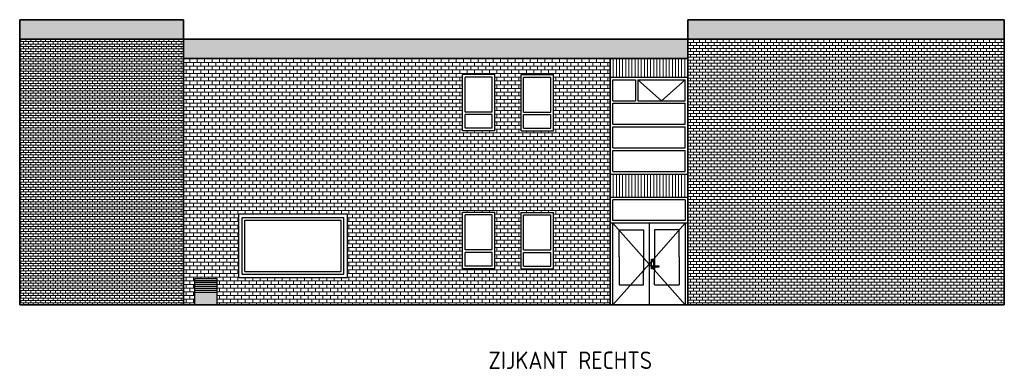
# Model space of a CAD drawing. Header units: millimetres. Extents: x 191 to 145850, y 32 to 50346.
# Tile 15 of 15: x 120490 to 145850, y 41345 to 50346. Entities that reach past the tile are written whole.
import ezdxf

# ---------------------------------------------------------------- set-up
doc = ezdxf.new("R2010")
doc.units = ezdxf.units.MM
for name, color, linetype, lineweight in [('Arceringen', 1, 'Continuous', 13), ('Buitenwand', 3, 'Continuous', 35), ('Gevelplaat', 7, 'Continuous', 13), ('Kozijn Bu', 5, 'Continuous', 25)]:
    doc.layers.add(name, color=color, linetype=linetype, lineweight=lineweight)
doc.styles.add('ISO', font='ISOCP3')

msp = doc.modelspace()

# ---------------------------------------------------------------- hatches: boundary and pattern name
h = msp.add_hatch(color=256)
h.dxf.hatch_style = 1
h.paths.add_polyline_path([(125580.3, 43335.3), (125000.3, 43335.3), (125000.3, 43005.3), (125580.3, 43005.3)])
at = {"layer": 'Arceringen'}
h = msp.add_hatch(dxfattribs=at)
h.set_pattern_fill('BRICK,_O', color=256, scale=10)
h.set_pattern_definition([(0, (0, 0), (0, 63.5), []), (90, (0, 0), (-127, 8e-15), [63.5, -63.5]), (90, (63.5, 0), (-127, 8e-15), [-63.5, 63.5])])
h.paths.add_polyline_path([(124710.3, 49846.3), (120490.3, 49846.3), (120490.3, 43005.3), (124710.3, 43005.3)])
h = msp.add_hatch(dxfattribs=at)
h.set_pattern_fill('BRICK,_O', color=256, scale=12)
h.set_pattern_definition([(0, (0, 0), (0, 76.2), []), (90, (0, 0), (-152.4, 9e-15), [76.2, -76.2]), (90, (76.2, 0), (-152.4, 9e-15), [-76.2, 76.2])])
h.paths.add_polyline_path([(145850.3, 49846.3), (137700.3, 49846.3), (137700.3, 43005.3), (145850.3, 43005.3)])
h = msp.add_hatch(dxfattribs=at)
h.set_pattern_fill('BRICK,_O', color=256, scale=15)
h.set_pattern_definition([(0, (0, 0), (0, 95.25), []), (90, (0, 0), (-190.5, 1e-14), [95.25, -95.25]), (90, (95.25, 0), (-190.5, 1e-14), [-95.25, 95.25])])
h.paths.add_polyline_path([(135700.3, 49346.3), (124710.3, 49346.3), (124710.3, 43005.3), (125000.3, 43005.3), (125000.3, 43685.3), (125580.3, 43685.3), (125580.3, 43005.3), (135700.3, 43005.3)])
h.paths.add_polyline_path([(128930.3, 45345.3), (128930.3, 43705.3), (126130.3, 43705.3), (126130.3, 45345.3)], flags=16)
h.paths.add_polyline_path([(128840.3, 45255.3), (128840.3, 43795.3), (126220.3, 43795.3), (126220.3, 45255.3)], flags=0)
h.paths.add_polyline_path([(128771.3, 45186.3), (128771.3, 43864.3), (126289.3, 43864.3), (126289.3, 45186.3)], flags=0)
h.paths.add_polyline_path([(131893.3, 45385.3), (132727.3, 45385.3), (132727.3, 43935.3), (131893.3, 43935.3)], flags=16)
h.paths.add_polyline_path([(131960.3, 45318.3), (132660.3, 45318.3), (132660.3, 44419.3), (131960.3, 44419.3)], flags=0)
h.paths.add_polyline_path([(131893.3, 47485.3), (131893.3, 48935.3), (132727.3, 48935.3), (132727.3, 47485.3)], flags=16)
h.paths.add_polyline_path([(131960.3, 47552.3), (131960.3, 47902.3), (132660.3, 47902.3), (132660.3, 47552.3)], flags=0)
h.paths.add_polyline_path([(131960.3, 47969.3), (131960.3, 48868.3), (132660.3, 48868.3), (132660.3, 47969.3)], flags=0)
h.paths.add_polyline_path([(131960.3, 44352.3), (132660.3, 44352.3), (132660.3, 44002.3), (131960.3, 44002.3)], flags=0)
h.paths.add_polyline_path([(133403.3, 45385.3), (134237.3, 45385.3), (134237.3, 43935.3), (133403.3, 43935.3)], flags=16)
h.paths.add_polyline_path([(133470.3, 45318.3), (134170.3, 45318.3), (134170.3, 44419.3), (133470.3, 44419.3)], flags=0)
h.paths.add_polyline_path([(133403.3, 47485.3), (133403.3, 48935.3), (134237.3, 48935.3), (134237.3, 47485.3)], flags=16)
h.paths.add_polyline_path([(133470.3, 47552.3), (133470.3, 47902.3), (134170.3, 47902.3), (134170.3, 47552.3)], flags=0)
h.paths.add_polyline_path([(133470.3, 47969.3), (133470.3, 48868.3), (134170.3, 48868.3), (134170.3, 47969.3)], flags=0)
h.paths.add_polyline_path([(133470.3, 44352.3), (134170.3, 44352.3), (134170.3, 44002.3), (133470.3, 44002.3)], flags=0)
at = {"layer": 'Gevelplaat'}
h = msp.add_hatch(color=256, dxfattribs=at)
h.dxf.hatch_style = 1
h.paths.add_polyline_path([(145850.3, 49846.3), (145850.3, 50346.3), (137700.3, 50346.3), (137700.3, 49846.3)])
h.paths.add_polyline_path([(124710.3, 49846.3), (124710.3, 49346.3), (137700.3, 49346.3), (137700.3, 49846.3)])
h.paths.add_polyline_path([(120490.3, 50346.3), (120490.3, 49846.3), (124710.3, 49846.3), (124710.3, 50346.3)])

# ---------------------------------------------------------------- linework, layer by layer
for p, q in [((125000.3, 43685.3), (125580.3, 43685.3)), ((125000.3, 43005.3), (125000.3, 43685.3)), ((125000.3, 43635.3), (125580.3, 43635.3)), ((125580.3, 43005.3), (125580.3, 43685.3)), ((125000.3, 43585.3), (125580.3, 43585.3)), ((125000.3, 43535.3), (125580.3, 43535.3)), ((125000.3, 43485.3), (125580.3, 43485.3)), ((125000.3, 43435.3), (125580.3, 43435.3)), ((125000.3, 43435.3), (125580.3, 43435.3)), ((125000.3, 43385.3), (125580.3, 43385.3)), ((125000.3, 43385.3), (125580.3, 43385.3)), ((125000.3, 43335.3), (125580.3, 43335.3))]:
    msp.add_line(p, q)
at = {"layer": 'Arceringen'}
for p, q in [((136414.7, 48801), (137024, 48261)), ((137024, 48261), (137633.3, 48801)), ((135767.3, 45105.3), (136700.3, 44055.3)), ((137633.3, 45105.3), (136700.3, 44055.3)), ((136700.3, 44055.3), (135767.3, 43005.3)), ((136700.3, 44055.3), (137633.3, 43005.3))]:
    msp.add_line(p, q, dxfattribs=at)
at = {"layer": 'Buitenwand'}
for p, q in [((120490.3, 43005.3), (120490.3, 50346.3)), ((120490.3, 50346.3), (124710.3, 50346.3)), ((124710.3, 43005.3), (124710.3, 50346.3)), ((137700.3, 43005.3), (137700.3, 50346.3)), ((137700.3, 50346.3), (145850.3, 50346.3)), ((145850.3, 43005.3), (145850.3, 50346.3)), ((120490.3, 49846.3), (145850.3, 49846.3)), ((124710.3, 49346.3), (137700.3, 49346.3)), ((135700.3, 43005.3), (135700.3, 49346.3)), ((120490.3, 43005.3), (145850.3, 43005.3))]:
    msp.add_line(p, q, dxfattribs=at)
at = {"layer": 'Gevelplaat'}
for p, q in [((135700.3, 49346.3), (135700.3, 48868)), ((135780.2, 49346.3), (135780.2, 48868)), ((135860.2, 49346.3), (135860.2, 48868)), ((135940.2, 49346.3), (135940.2, 48868)), ((136020.2, 49346.3), (136020.2, 48868)), ((136100.2, 49346.3), (136100.2, 48868)), ((136180.2, 49346.3), (136180.2, 48868)), ((136260.2, 49346.3), (136260.2, 48868)), ((136340.2, 49346.3), (136340.2, 48868)), ((136420.2, 49346.3), (136420.2, 48868)), ((136500.2, 49346.3), (136500.2, 48868)), ((136580.1, 49346.3), (136580.1, 48868)), ((136660.1, 49346.3), (136660.1, 48868)), ((136740.1, 49346.3), (136740.1, 48868)), ((136820.1, 49346.3), (136820.1, 48868)), ((136900.1, 49346.3), (136900.1, 48868)), ((136980.1, 49346.3), (136980.1, 48868)), ((137060.1, 49346.3), (137060.1, 48868)), ((137140.1, 49346.3), (137140.1, 48868)), ((137220.1, 49346.3), (137220.1, 48868)), ((137300.1, 49346.3), (137300.1, 48868)), ((137380, 49346.3), (137380, 48868)), ((137460, 49346.3), (137460, 48868)), ((137540, 49346.3), (137540, 48868)), ((137620, 49346.3), (137620, 48868)), ((137700, 49346.3), (137700, 48868)), ((135700.3, 46373), (135700.3, 45772.3)), ((135780.2, 46373), (135780.2, 45772.3)), ((135860.2, 46373), (135860.2, 45772.3)), ((135940.2, 46373), (135940.2, 45772.3)), ((136020.2, 46373), (136020.2, 45772.3)), ((136100.2, 46373), (136100.2, 45772.3)), ((136180.2, 46373), (136180.2, 45772.3)), ((136260.2, 46373), (136260.2, 45772.3)), ((136340.2, 46373), (136340.2, 45772.3)), ((136420.2, 46373), (136420.2, 45772.3)), ((136500.2, 46373), (136500.2, 45772.3)), ((136580.1, 46373), (136580.1, 45772.3)), ((136660.1, 46373), (136660.1, 45772.3)), ((136740.1, 46373), (136740.1, 45772.3)), ((136820.1, 46373), (136820.1, 45772.3)), ((136900.1, 46373), (136900.1, 45772.3)), ((136980.1, 46373), (136980.1, 45772.3)), ((137060.1, 46373), (137060.1, 45772.3)), ((137140.1, 46373), (137140.1, 45772.3)), ((137220.1, 46373), (137220.1, 45772.3)), ((137300.1, 46373), (137300.1, 45772.3)), ((137380, 46373), (137380, 45772.3)), ((137460, 46373), (137460, 45772.3)), ((137540, 46373), (137540, 45772.3)), ((137620, 46373), (137620, 45772.3)), ((137700, 46373), (137700, 45772.3))]:
    msp.add_line(p, q, dxfattribs=at)
at = {"layer": 'Kozijn Bu'}
for p, q in [((131893.3, 47485.3), (131893.3, 48935.3)), ((132727.3, 48935.3), (131893.3, 48935.3)), ((132660.3, 48868.3), (131960.3, 48868.3)), ((131960.3, 47969.3), (131960.3, 48868.3)), ((132660.3, 47969.3), (132660.3, 48868.3)), ((132727.3, 47485.3), (132727.3, 48935.3)), ((133403.3, 48935.3), (134237.3, 48935.3)), ((133403.3, 47485.3), (133403.3, 48935.3)), ((133470.3, 48868.3), (134170.3, 48868.3)), ((133470.3, 47969.3), (133470.3, 48868.3)), ((134170.3, 47969.3), (134170.3, 48868.3)), ((134237.3, 47485.3), (134237.3, 48935.3)), ((135700.3, 48868), (137700.3, 48868)), ((135700.3, 46373), (135700.3, 48868)), ((135767.3, 48801), (136347.7, 48801)), ((135767.3, 48261), (135767.3, 48801)), ((136347.7, 48801), (136347.7, 48261)), ((136414.7, 48801), (136414.7, 48261)), ((136414.7, 48801), (137633.3, 48801)), ((137633.3, 48261), (137633.3, 48801)), ((137700.3, 46373), (137700.3, 48868)), ((135767.3, 48261), (136347.7, 48261)), ((135767.3, 48194), (137633.3, 48194)), ((135767.3, 47654), (135767.3, 48194)), ((136414.7, 48261), (137633.3, 48261)), ((137633.3, 47654), (137633.3, 48194)), ((132660.3, 47969.3), (131960.3, 47969.3)), ((133470.3, 47969.3), (134170.3, 47969.3)), ((131960.3, 47552.3), (131960.3, 47902.3)), ((132660.3, 47902.3), (131960.3, 47902.3)), ((132660.3, 47552.3), (132660.3, 47902.3)), ((133470.3, 47552.3), (133470.3, 47902.3)), ((133470.3, 47902.3), (134170.3, 47902.3)), ((134170.3, 47552.3), (134170.3, 47902.3)), ((132727.3, 47485.3), (131893.3, 47485.3)), ((132660.3, 47552.3), (131960.3, 47552.3)), ((133403.3, 47485.3), (134237.3, 47485.3)), ((133470.3, 47552.3), (134170.3, 47552.3)), ((135767.3, 47654), (137633.3, 47654)), ((135767.3, 47587), (137633.3, 47587)), ((135767.3, 47047), (135767.3, 47587)), ((137633.3, 47047), (137633.3, 47587)), ((135767.3, 47047), (137633.3, 47047)), ((135767.3, 46980), (137633.3, 46980)), ((135767.3, 46440), (135767.3, 46980)), ((137633.3, 46440), (137633.3, 46980)), ((135767.3, 46440), (137633.3, 46440)), ((135700.3, 46373), (137700.3, 46373)), ((137700.3, 45772.3), (135700.3, 45772.3)), ((137633.3, 45705.3), (135767.3, 45705.3)), ((135767.3, 45172.3), (135767.3, 45705.3)), ((137633.3, 45705.3), (137633.3, 45172.3)), ((126130.3, 43705.3), (126130.3, 45345.3)), ((126130.3, 45345.3), (128930.3, 45345.3)), ((126220.3, 43795.3), (126220.3, 45255.3)), ((126220.3, 45255.3), (128840.3, 45255.3)), ((126289.3, 43864.3), (126289.3, 45186.3)), ((126289.3, 45186.3), (128771.3, 45186.3)), ((128771.3, 43864.3), (128771.3, 45186.3)), ((128840.3, 43795.3), (128840.3, 45255.3)), ((128930.3, 43705.3), (128930.3, 45345.3)), ((131893.3, 43935.3), (131893.3, 45385.3)), ((132727.3, 45385.3), (131893.3, 45385.3)), ((132660.3, 45318.3), (131960.3, 45318.3)), ((131960.3, 44419.3), (131960.3, 45318.3)), ((132660.3, 44419.3), (132660.3, 45318.3)), ((132727.3, 43935.3), (132727.3, 45385.3)), ((133403.3, 45385.3), (134237.3, 45385.3)), ((133403.3, 43935.3), (133403.3, 45385.3)), ((133470.3, 45318.3), (134170.3, 45318.3)), ((133470.3, 44419.3), (133470.3, 45318.3)), ((134170.3, 44419.3), (134170.3, 45318.3)), ((134237.3, 43935.3), (134237.3, 45385.3)), ((137633.3, 45172.3), (135767.3, 45172.3)), ((137700.3, 45105.3), (135700.3, 45105.3)), ((135767.3, 43005.3), (135767.3, 45105.3)), ((135928.8, 44937.3), (136559.8, 44937.3)), ((135928.8, 44243.7), (135928.8, 44937.3)), ((136559.8, 44937.3), (136559.8, 44243.7)), ((136700.3, 45105.3), (136700.3, 43005.3)), ((137471.7, 44937.3), (136840.7, 44937.3)), ((136840.7, 44937.3), (136840.7, 44243.7)), ((137471.7, 44243.7), (137471.7, 44937.3)), ((137633.3, 45105.3), (137633.3, 43005.3)), ((132660.3, 44419.3), (131960.3, 44419.3)), ((133470.3, 44419.3), (134170.3, 44419.3)), ((131960.3, 44002.3), (131960.3, 44352.3)), ((132660.3, 44352.3), (131960.3, 44352.3)), ((132660.3, 44002.3), (132660.3, 44352.3)), ((133470.3, 44002.3), (133470.3, 44352.3)), ((133470.3, 44352.3), (134170.3, 44352.3)), ((134170.3, 44002.3), (134170.3, 44352.3)), ((135928.8, 44243.7), (135928.8, 43866.8)), ((136559.8, 44243.7), (136559.8, 43866.8)), ((136761, 44182.4), (136815.3, 44182.4)), ((136761, 43928.8), (136761, 44182.4)), ((136815.3, 44182.4), (136815.3, 44010.3)), ((136840.7, 44243.7), (136840.7, 44010.3)), ((137471.7, 44243.7), (137471.7, 43866.8)), ((132727.3, 43935.3), (131893.3, 43935.3)), ((132660.3, 44002.3), (131960.3, 44002.3)), ((133403.3, 43935.3), (134237.3, 43935.3)), ((133470.3, 44002.3), (134170.3, 44002.3)), ((136815.3, 43928.8), (136761, 43928.8)), ((136815.3, 43974), (136815.3, 43928.8)), ((136840.7, 43974), (136840.7, 43866.8)), ((126130.3, 43705.3), (128930.3, 43705.3)), ((126220.3, 43795.3), (128840.3, 43795.3)), ((126289.3, 43864.3), (128771.3, 43864.3)), ((135928.8, 43866.8), (135928.8, 43520)), ((136559.8, 43520), (136559.8, 43866.8)), ((136840.7, 43520), (136840.7, 43866.8)), ((137471.7, 43866.8), (137471.7, 43520)), ((135928.8, 43520), (136559.8, 43520)), ((136840.7, 43520), (137471.7, 43520))]:
    msp.add_line(p, q, dxfattribs=at)
msp.add_lwpolyline([(136781.8, 44010.3), (136951, 44010.3), (136951, 43974), (136781.8, 43974)], close=True, dxfattribs=at)
msp.add_circle((136789.1, 44121.8), 11.4, dxfattribs=at)

# ---------------------------------------------------------------- texts
at = {"style": 'ISO'}
msp.add_text('ZIJKANT RECHTS', height=450, dxfattribs=at).set_placement((132563, 41353.4))

doc.saveas('drawing.dxf')
